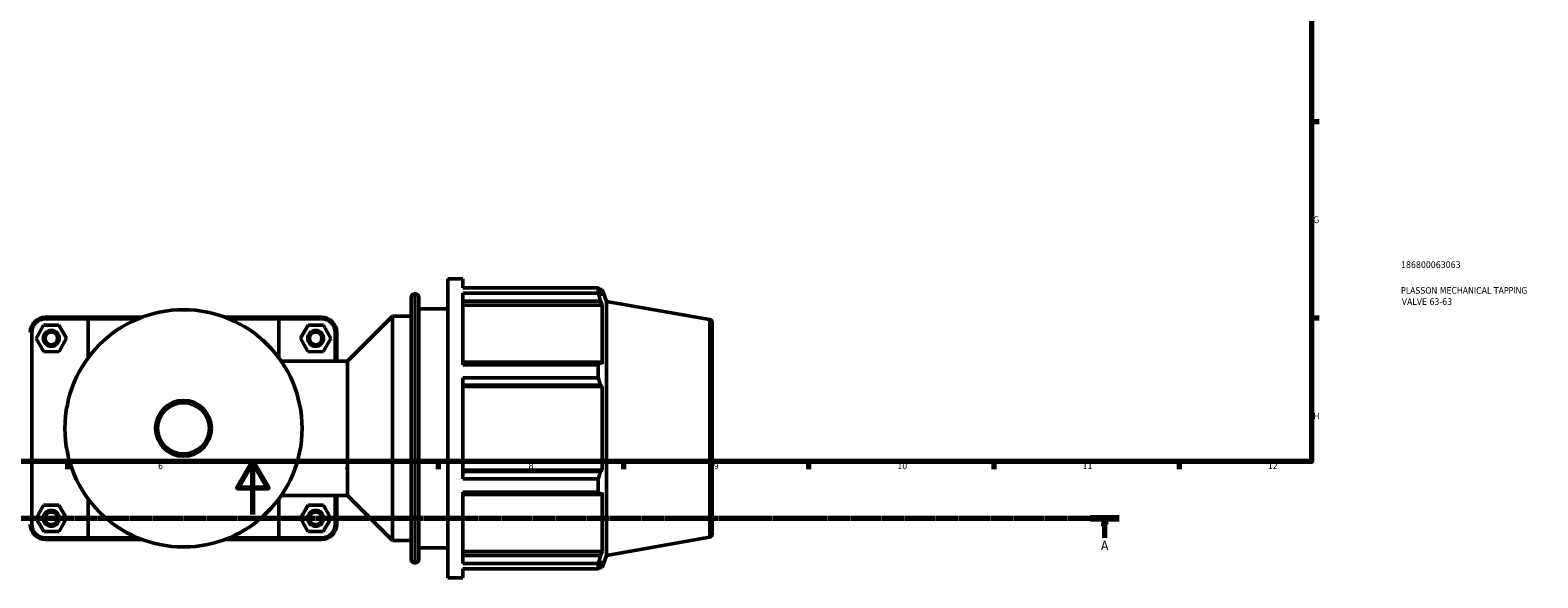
# Model space of a CAD drawing. Header units: millimetres. Extents: x 0 to 1052, y -24 to 1487.
# Tile 3 of 8: x 336 to 907, y -24 to 183. Entities that reach past the tile are written whole.
import ezdxf

# ---------------------------------------------------------------- set-up
doc = ezdxf.new("R2010")
doc.units = ezdxf.units.MM
doc.linetypes.add('CHAIN', pattern=[0.7087, 0.4724, -0.0591, 0.1181, -0.0591])
for name, color, linetype, lineweight in [('Border (ISO)', 7, 'Continuous', 70), ('Section Line (ISO)', 7, 'CHAIN', 70), ('Title (ISO)', 7, 'Continuous', 50), ('Visible (ISO)', 7, 'Continuous', 50), ('Visible Narrow (ISO)', 7, 'Continuous', 35)]:
    doc.layers.add(name, color=color, linetype=linetype, lineweight=lineweight)
doc.styles.add('Label Text (ISO)', font='tahoma.ttf')
doc.styles.add('Note Text (ISO)', font='tahoma.ttf')

# ---------------------------------------------------------------- blocks, each defined once
blk = doc.blocks.new('Borders Default Border')
at = {"layer": 'Border (ISO)'}
for p, q in [((821, 148.5), (823.9, 148.5)), ((821, 74.25), (823.9, 74.25)), ((350.42, 20), (350.42, 17.1)), ((490.58, 20), (490.58, 17.1)), ((560.67, 20), (560.67, 17.1)), ((630.75, 20), (630.75, 17.1)), ((700.83, 20), (700.83, 17.1)), ((770.92, 20), (770.92, 17.1))]:
    blk.add_line(p, q, dxfattribs=at)
at = {"layer": 'Border (ISO)', "flags": 128}
for points in [[(20, 20), (20, 574), (821, 574), (821, 20), (20, 20)], [(420.5, 0), (420.5, 20), (414.73, 10), (426.27, 10), (420.5, 20)]]:
    blk.add_lwpolyline(points, dxfattribs=at)
at = {"layer": 'Border (ISO)', "color": 232, "true_color": 0xca0064, "char_height": 2.5, "attachment_point": 7, "style": 'Note Text (ISO)'}
for s, insert in [('G', (821.61, 110.08)), ('H', (821.74, 35.88)), ('6', (384.66, 17.05)), ('7', (454.77, 17.1)), ('8', (524.81, 17.04)), ('9', (594.88, 17.05)), ('10', (664.29, 17.05)), ('11', (734.37, 17.1)), ('12', (804.46, 17.1))]:
    blk.add_mtext(s, dxfattribs=dict(at, insert=insert))
blk = doc.blocks.new('Title Blocks ISO')
at = {"layer": 'Title (ISO)', "color": 232, "true_color": 0xca0064, "style": 'Note Text (ISO)'}
for tag, p in [('PART_NUMBER_001', (33.84, 73.13)), ('DESCRIPTION_001', (33.84, 63.4)), ('DESCRIPTION_002', (34.09, 59.18))]:
    blk.add_attdef(tag, p, '', height=2.5, dxfattribs=at)
blk = doc.blocks.new('2dTransSection0')
at = {"layer": 'Section Line (ISO)', "linetype": 'CHAIN'}
blk.add_line((64.81, -1.46), (748.21, -1.46), dxfattribs=at)
at = {"layer": 'Section Line (ISO)', "linetype": 'Continuous', "lineweight": 140}
blk.add_line((737.41, -1.46), (748.21, -1.46), dxfattribs=at)
at = {"layer": 'Section Line (ISO)', "linetype": 'Continuous'}
for p, q in [((742.81, -1.46), (742.31, -3.96)), ((742.31, -3.96), (743.31, -3.96)), ((742.81, -3.96), (742.81, -1.46)), ((743.31, -3.96), (742.81, -1.46)), ((742.81, -8.82), (742.81, -3.96))]:
    blk.add_line(p, q, dxfattribs=at)
at = {"layer": 'Section Line (ISO)', "linetype": 'Continuous', "flags": 128}
blk.add_lwpolyline([(743.31, -3.96), (742.81, -1.46), (742.31, -3.96), (743.31, -3.96)], dxfattribs=at)
at = {"layer": 'Section Line (ISO)'}
blk.add_solid([(743.31, -3.96), (742.81, -1.46), (742.31, -3.96), (743.31, -3.96)], dxfattribs=at)
at = {"layer": 'Section Line (ISO)', "insert": (741.32, -13.46), "char_height": 3.5, "attachment_point": 7, "style": 'Label Text (ISO)'}
blk.add_mtext('A', dxfattribs=at)

msp = doc.modelspace()

# ---------------------------------------------------------------- linework, layer by layer
at = {"layer": 'Visible (ISO)'}
for p, q in [((494.281, -23.99), (494.281, 89.01)), ((494.281, 89.01), (499.931, 89.01)), ((499.931, 85.673), (499.931, 89.01)), ((499.931, 85.673), (551.189, 85.673)), ((551.189, 83.63), (551.189, 85.673)), ((480.424, -17.08), (480.424, 82.1)), ((481.684, 83.36), (482.021, 83.36)), ((483.281, 82.1), (483.281, -17.08)), ((499.931, 56.574), (499.931, 83.63)), ((551.189, 83.63), (499.931, 83.63)), ((499.931, 80.622), (552.011, 80.622)), ((551.547, 85.055), (552.628, 85.055)), ((552.628, 82.623), (552.011, 84.24)), ((552.011, 80.622), (552.628, 79.118)), ((552.628, 82.623), (552.628, 85.055)), ((554.281, 80.513), (552.628, 85.055)), ((554.281, -15.493), (554.281, 80.513)), ((593.24, 73.644), (554.281, 80.513)), ((358.608, 74.51), (342.081, 74.51)), ((358.608, 74.51), (378.563, 74.51)), ((410, 74.51), (429.954, 74.51)), ((446.481, 74.51), (429.954, 74.51)), ((456.331, 57.935), (473.281, 74.885)), ((473.281, -9.865), (473.281, 74.885)), ((473.281, 74.885), (480.424, 74.885)), ((483.281, 77.71), (494.281, 77.71)), ((499.931, 79.118), (552.628, 79.118)), ((552.628, 56.773), (552.628, 79.118)), ((336.911, -3.69), (336.911, 68.71)), ((341.368, 71.495), (338.508, 66.479)), ((347.141, 71.526), (341.368, 71.495)), ((342.081, 73.88), (358.193, 73.88)), ((350.055, 66.541), (347.141, 71.526)), ((376.972, 73.88), (358.193, 73.88)), ((358.193, 73.88), (358.193, 59.133)), ((430.369, 73.88), (411.59, 73.88)), ((430.369, 73.88), (446.481, 73.88)), ((430.369, 59.133), (430.369, 73.88)), ((438.508, 66.541), (441.421, 71.526)), ((441.421, 71.526), (447.195, 71.495)), ((447.195, 71.495), (450.055, 66.479)), ((451.651, 68.71), (451.651, 57.935)), ((452.281, 57.935), (452.281, 68.71)), ((594.281, 72.403), (594.281, -7.382)), ((338.508, 66.479), (341.421, 61.495)), ((347.195, 61.526), (350.055, 66.541)), ((441.368, 61.526), (438.508, 66.541)), ((450.055, 66.479), (447.141, 61.495)), ((341.421, 61.495), (347.195, 61.526)), ((431.222, 57.935), (456.331, 57.935)), ((447.141, 61.495), (441.368, 61.526)), ((456.331, 7.085), (456.331, 57.935)), ((552.011, 57.556), (499.931, 57.556)), ((552.628, 56.773), (552.011, 57.556)), ((499.931, 56.574), (551.189, 56.574)), ((499.931, 13.379), (499.931, 51.642)), ((551.189, 51.642), (499.931, 51.642)), ((551.189, 51.642), (551.189, 56.574)), ((499.931, 48.821), (552.011, 48.821)), ((499.931, 48.311), (552.628, 48.311)), ((552.011, 48.821), (552.628, 48.311)), ((552.628, 16.71), (552.628, 48.311)), ((499.931, 16.71), (552.628, 16.71)), ((552.011, 16.2), (499.931, 16.2)), ((499.931, 13.379), (551.189, 13.379)), ((551.189, 8.447), (551.189, 13.379)), ((552.628, 16.71), (552.011, 16.2)), ((358.193, 5.888), (358.193, -8.86)), ((430.369, -8.86), (430.369, 5.888)), ((431.222, 7.085), (456.331, 7.085)), ((451.651, 7.085), (451.651, -3.69)), ((452.281, -3.69), (452.281, 7.085)), ((456.331, 7.085), (473.281, -9.865)), ((499.931, -18.609), (499.931, 8.447)), ((551.189, 8.447), (499.931, 8.447)), ((499.931, 7.465), (552.011, 7.465)), ((552.011, 7.465), (552.628, 8.248)), ((552.628, -14.098), (552.628, 8.248)), ((341.368, 3.495), (338.508, -1.521)), ((347.141, 3.526), (341.368, 3.495)), ((350.055, -1.459), (347.141, 3.526)), ((438.508, -1.459), (441.421, 3.526)), ((441.421, 3.526), (447.195, 3.495)), ((447.195, 3.495), (450.055, -1.521)), ((338.508, -1.521), (341.421, -6.505)), ((347.195, -6.474), (350.055, -1.459)), ((441.368, -6.474), (438.508, -1.459)), ((450.055, -1.521), (447.141, -6.505)), ((341.421, -6.505), (347.195, -6.474)), ((358.193, -8.86), (342.081, -8.86)), ((342.081, -9.49), (358.608, -9.49)), ((358.193, -8.86), (376.972, -8.86)), ((378.563, -9.49), (358.608, -9.49)), ((429.954, -9.49), (410, -9.49)), ((411.59, -8.86), (430.369, -8.86)), ((429.954, -9.49), (446.481, -9.49)), ((446.481, -8.86), (430.369, -8.86)), ((447.141, -6.505), (441.368, -6.474)), ((473.281, -9.865), (480.424, -9.865)), ((593.24, -8.623), (554.281, -15.493)), ((483.281, -12.69), (494.281, -12.69)), ((499.931, -14.098), (552.628, -14.098)), ((552.011, -15.601), (499.931, -15.601)), ((552.628, -14.098), (552.011, -15.601)), ((554.281, -15.493), (552.628, -20.035)), ((481.684, -18.34), (482.021, -18.34)), ((499.931, -18.609), (551.189, -18.609)), ((499.931, -23.99), (499.931, -20.652)), ((551.189, -20.652), (499.931, -20.652)), ((551.189, -20.652), (551.189, -18.609)), ((551.547, -20.035), (552.628, -20.035)), ((552.011, -19.219), (552.628, -17.603)), ((552.628, -20.035), (552.628, -17.603)), ((494.281, -23.99), (499.931, -23.99))]:
    msp.add_line(p, q, dxfattribs=at)
for centre, radius in [((394.281, 32.51), 44.845), ((344.281, 66.51), 3), ((344.281, 66.51), 2.37), ((444.281, 66.51), 3), ((444.281, 66.51), 2.37), ((394.281, 32.51), 10.559), ((344.281, -1.49), 3), ((344.281, -1.49), 2.37), ((444.281, -1.49), 3), ((444.281, -1.49), 2.37)]:
    msp.add_circle(centre, radius, dxfattribs=at)
for centre, radius, start, end in [((481.684, 82.1), 1.26, 90, 180), ((482.021, 82.1), 1.26, 0, 90), ((342.081, 68.71), 5.8, 90, 180), ((446.481, 68.71), 5.8, 0, 90), ((342.081, 68.71), 5.17, 90, 180), ((446.481, 68.71), 5.17, 0, 90), ((593.021, 72.403), 1.26, 0, 80), ((342.081, -3.69), 5.8, 180, 270), ((342.081, -3.69), 5.17, 180, 270), ((446.481, -3.69), 5.8, 270, 0), ((446.481, -3.69), 5.17, 270, 0), ((593.021, -7.382), 1.26, 280, 0), ((481.684, -17.08), 1.26, 180, 270), ((482.021, -17.08), 1.26, 270, 0)]:
    msp.add_arc(centre, radius, start, end, dxfattribs=at)
for points, weights in [([(551.189, 85.673), (551.616, 84.942), (552.011, 84.24)], [1, 1.00175658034, 1.00269704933]), ([(552.011, 80.622), (551.616, 82.095), (551.189, 83.63)], [1.00269704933, 1.00175658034, 1]), ([(551.189, 56.574), (551.616, 57.075), (552.011, 57.556)], [1, 1.00175658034, 1.00269704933]), ([(552.011, 48.821), (551.616, 50.202), (551.189, 51.642)], [1.00269704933, 1.00175658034, 1]), ([(551.189, 13.379), (551.616, 14.818), (552.011, 16.2)], [1, 1.00175658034, 1.00269704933]), ([(552.011, 7.465), (551.616, 7.946), (551.189, 8.447)], [1.00269704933, 1.00175658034, 1]), ([(551.189, -18.609), (551.616, -17.074), (552.011, -15.601)], [1, 1.00175658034, 1.00269704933]), ([(552.011, -19.219), (551.616, -19.921), (551.189, -20.652)], [1.00269704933, 1.00175658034, 1])]:
    msp.add_rational_spline(points, weights, degree=2, dxfattribs=at)
for points in [[(358.608, 74.51), (358.469, 74.301), (358.331, 74.091), (358.193, 73.88)], [(429.954, 74.51), (430.093, 74.301), (430.231, 74.091), (430.369, 73.88)], [(358.608, -9.49), (358.469, -9.28), (358.331, -9.07), (358.193, -8.86)], [(429.954, -9.49), (430.093, -9.28), (430.231, -9.07), (430.369, -8.86)]]:
    msp.add_open_spline(points, degree=3, dxfattribs=at)
at = {"layer": 'Visible Narrow (ISO)'}
for p, q in [((481.684, 82.734), (481.684, -17.714)), ((482.021, -17.714), (482.021, 82.734)), ((342.081, 73.912), (342.081, 74.479)), ((446.481, 73.912), (446.481, 74.479)), ((336.88, 68.71), (336.313, 68.71)), ((451.683, 68.71), (452.25, 68.71)), ((593.24, -8.117), (593.24, 73.137)), ((336.88, -3.69), (336.313, -3.69)), ((451.683, -3.69), (452.25, -3.69)), ((342.081, -8.891), (342.081, -9.458)), ((446.481, -8.891), (446.481, -9.458))]:
    msp.add_line(p, q, dxfattribs=at)
msp.add_circle((394.281, 32.51), 9.559, dxfattribs=at)

# ---------------------------------------------------------------- block references
msp.add_blockref('Borders Default Border', (0, 0))
msp.add_blockref('Title Blocks ISO', (821, 20)).add_auto_attribs({'PART_NUMBER_001': '186800063063', 'DESCRIPTION_001': 'PLASSON MECHANICAL TAPPING', 'DESCRIPTION_002': 'VALVE 63-63'})
at = {"layer": 'Section Line (ISO)'}
msp.add_blockref('2dTransSection0', (0, 0), dxfattribs=at)

doc.saveas('drawing.dxf')
